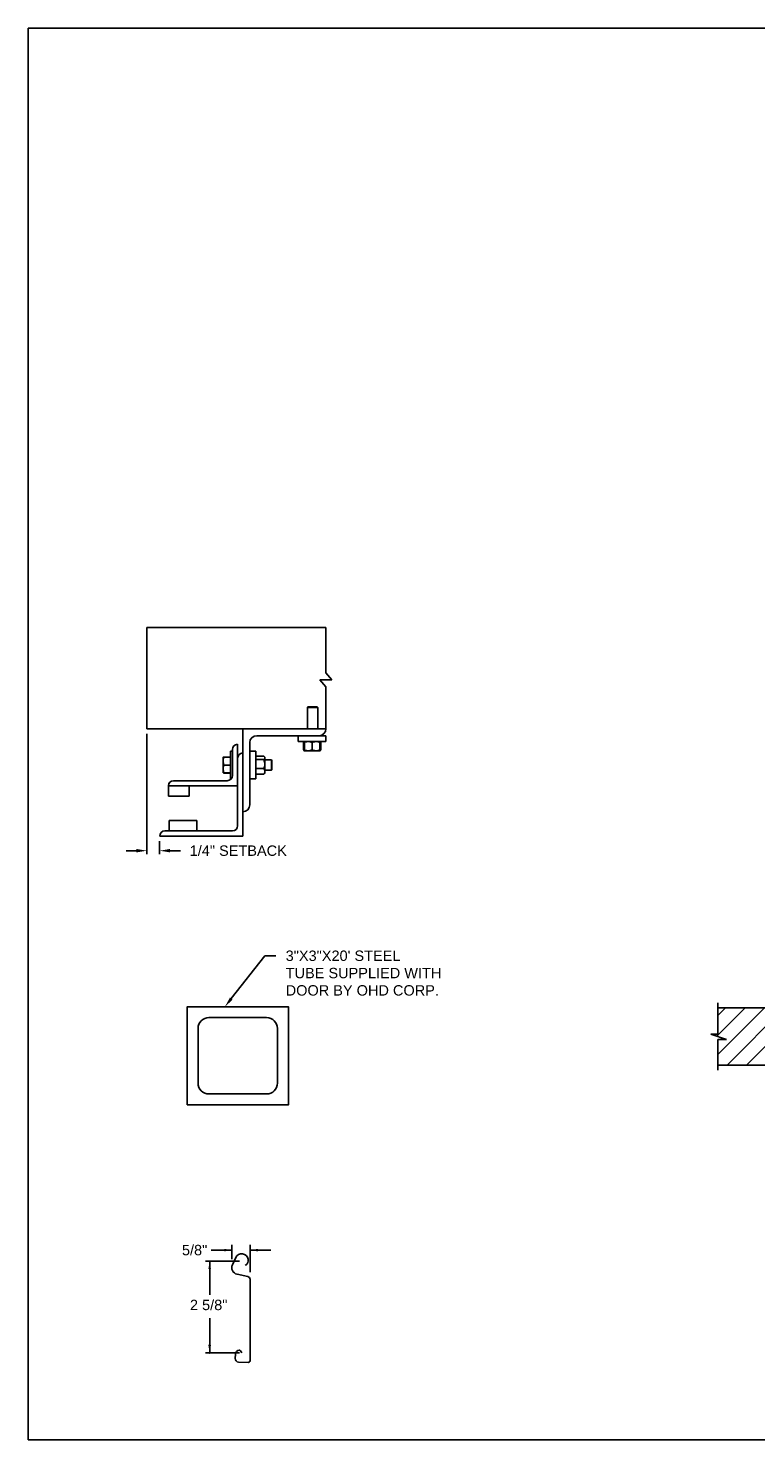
# Model space of a CAD drawing. Header units: inches. Extents: x 169.6 to 213.7, y 195.1 to 266.5.
# Tile 13 of 53: x 169.6 to 176.2, y 214.8 to 227.5. Entities that reach past the tile are written whole.
import ezdxf
from ezdxf import colors
from ezdxf.entities.mleader import LeaderData, LeaderLine
from ezdxf.math import Vec2, Vec3

# ---------------------------------------------------------------- set-up
doc = ezdxf.new("R2010")
doc.units = ezdxf.units.IN
doc.header["$LTSCALE"] = 0.25
doc.header["$MEASUREMENT"] = 0
for name, color, linetype in [('ANNOTATIONS', 1, 'Continuous'), ('CHAIN HOIST LH', 7, 'Continuous'), ('DETAILS', 4, 'Continuous')]:
    doc.layers.add(name, color=color, linetype=linetype)
doc.styles.add('ARIAL', font='arial.ttf', dxfattribs={"height": 0.09375})
doc.dimstyles.new('STANDARD$0', dxfattribs={"dimtxt": 0.09375, "dimasz": 0.09375, "dimexe": 0.03125, "dimexo": 0.046875, "dimgap": 0.09, "dimtad": 0, "dimtih": 1, "dimtoh": 1, "dimdec": 4, "dimzin": 0, "dimdsep": 46, "dimtxsty": 'ARIAL', "dimcen": 0.09, "dimadec": 0, "dimazin": 0, "dimtfac": 1, "dimtdec": 4, "dimtofl": 0, "dimtmove": 0, "dimatfit": 1, "dimfxl": 1, "dimtolj": 1, "dimtzin": 0, "dimarcsym": 0})

# ---------------------------------------------------------------- blocks, each defined once
blk = doc.blocks.new('*D36')
at = {"layer": 'ANNOTATIONS', "color": 0, "lineweight": -2, "transparency": 16777216}
for p, q in [((170.659, 221.127), (170.659, 220.042)), ((170.565, 220.073), (170.472, 220.073)), ((170.774, 220.158), (170.774, 220.042)), ((170.868, 220.073), (170.962, 220.073))]:
    blk.add_line(p, q, dxfattribs=at)
at = {"layer": 'ANNOTATIONS', "color": 0, "transparency": 16777216}
for points in [[(170.565, 220.089), (170.565, 220.058), (170.659, 220.073)], [(170.868, 220.089), (170.868, 220.058), (170.774, 220.073)]]:
    blk.add_solid(points, dxfattribs=at)
at = {"layer": 'defpoints', "color": 0, "transparency": 16777216}
for p in [(170.659, 221.174), (170.774, 220.205), (170.774, 220.073)]:
    blk.add_point(p, dxfattribs=at)
at = {"layer": 'ANNOTATIONS', "color": 0, "transparency": 16777216, "insert": (171.483, 220.073), "char_height": 0.09375, "attachment_point": 5, "style": 'ARIAL'}
blk.add_mtext('\\A1;1/4" SETBACK', dxfattribs=at)

msp = doc.modelspace()

# ---------------------------------------------------------------- hatches: boundary and pattern name
at = {"layer": 'CHAIN HOIST LH'}
h = msp.add_hatch(dxfattribs=at)
h.set_pattern_fill('ANSI31', color=256, style=0)
h.set_pattern_definition([(45, (-19.06376, -38.68773), (-0.08838835, 0.08838835), [])])
h.paths.add_polyline_path([(176.49639, 218.65474), (175.80889, 218.65474), (175.80889, 218.41754), (175.74478, 218.41754), (175.88685, 218.37063), (175.80889, 218.37063), (175.80889, 218.13911), (176.49639, 218.13911), (176.49639, 218.30162)])

# ---------------------------------------------------------------- linework, layer by layer
at = {"layer": 'ANNOTATIONS'}
for p, q in [((171.42624, 216.38783), (171.42624, 216.51645)), ((171.59076, 216.26947), (171.59076, 216.51645)), ((171.42624, 216.46958), (171.23874, 216.46958)), ((171.59076, 216.46958), (171.77826, 216.46958)), ((171.49457, 216.36915), (171.18677, 216.36915)), ((171.22525, 216.36915), (171.22525, 216.06758)), ((171.22525, 215.54193), (171.22525, 215.85662)), ((171.49457, 215.54193), (171.18677, 215.54193))]:
    msp.add_line(p, q, dxfattribs=at)
for p in [(171.55494, 216.33763), (171.22525, 215.61643), (171.22525, 215.54193)]:
    msp.add_point(p, dxfattribs=at)
for points in [[(171.35592, 216.45786), (171.35592, 216.4813), (171.42624, 216.46958)], [(171.66108, 216.4813), (171.66108, 216.45786), (171.59076, 216.46958)], [(171.23697, 216.29882), (171.21352, 216.29882), (171.22525, 216.36915)], [(171.23697, 215.61225), (171.21352, 215.61225), (171.22525, 215.54193)]]:
    msp.add_solid(points, dxfattribs=at)
at = {"layer": 'CHAIN HOIST LH', "linetype": 'Continuous'}
for p, q in [((175.80889, 218.41754), (175.80889, 218.70161)), ((175.88685, 218.37063), (175.74478, 218.41754)), ((175.74478, 218.41754), (175.80889, 218.41754)), ((175.80889, 218.09224), (175.80889, 218.37063)), ((175.80889, 218.37063), (175.88685, 218.37063))]:
    msp.add_line(p, q, dxfattribs=at)
at = {"layer": 'CHAIN HOIST LH'}
for p, q in [((175.80889, 218.65474), (176.49639, 218.65474)), ((175.80889, 218.13911), (176.49639, 218.13911))]:
    msp.add_line(p, q, dxfattribs=at)
at = {"layer": 'defpoints'}
msp.add_lwpolyline([(189.05875, 214.75854), (169.58887, 214.75854), (169.58887, 227.49365), (189.05875, 227.49365)], close=True, dxfattribs=at)
at = {"layer": 'DETAILS'}
for p, q in [((172.21802, 221.61403), (172.32668, 221.61403)), ((172.27235, 221.55077), (172.21802, 221.61403)), ((172.32668, 221.61403), (172.27235, 221.67728)), ((172.11086, 221.37028), (172.10625, 221.36567)), ((172.10625, 221.17353), (172.10625, 221.36567)), ((172.10625, 221.36567), (172.2, 221.36567)), ((172.11086, 221.37028), (172.1954, 221.37028)), ((172.1954, 221.37028), (172.2, 221.36567)), ((172.2, 221.36567), (172.2, 221.17353)), ((171.52434, 220.20478), (171.52434, 221.17353)), ((171.64934, 221.11103), (172.27434, 221.11103)), ((172.02434, 221.05778), (172.02434, 221.11103)), ((172.27434, 221.11103), (172.27434, 221.05778)), ((171.41209, 220.9704), (171.43059, 220.9704)), ((171.41209, 220.9704), (171.41209, 220.7204)), ((171.43059, 220.98603), (171.43059, 220.75165)), ((171.47746, 221.0329), (171.47746, 220.29853)), ((171.58684, 220.48603), (171.58684, 221.04853)), ((171.58684, 220.9704), (171.64009, 220.9704)), ((171.64009, 220.9704), (171.64009, 220.7204)), ((172.27434, 221.05778), (172.02434, 221.05778)), ((172.07335, 221.0502), (172.07028, 221.0484)), ((172.07028, 221.0484), (172.07028, 220.98403)), ((172.07335, 220.98223), (172.07028, 220.98403)), ((172.07244, 221.0484), (172.07244, 220.98403)), ((172.07681, 220.98168), (172.07244, 220.98403)), ((172.07587, 221.05505), (172.07886, 221.05763)), ((172.07903, 220.97465), (172.07587, 220.97737)), ((172.07903, 221.04968), (172.07639, 221.0484)), ((172.07639, 221.0484), (172.07639, 220.98403)), ((172.07903, 220.98275), (172.07639, 220.98403)), ((172.07903, 221.0484), (172.07903, 220.98403)), ((172.07903, 220.97465), (172.21965, 220.97465)), ((172.14934, 221.0484), (172.14934, 220.98403)), ((172.21965, 221.0484), (172.21965, 220.98403)), ((172.22228, 221.0484), (172.22228, 220.98403)), ((172.22624, 221.0484), (172.22624, 220.98403)), ((172.2284, 221.0484), (172.2284, 220.98403)), ((171.34659, 220.91571), (171.3466, 220.91573)), ((171.34659, 220.91571), (171.34659, 220.91571)), ((171.34659, 220.77509), (171.34659, 220.91571)), ((171.41209, 220.91761), (171.35287, 220.91761)), ((171.41209, 220.91688), (171.35287, 220.91688)), ((171.41209, 220.91684), (171.35287, 220.91684)), ((171.41209, 220.91662), (171.35287, 220.91662)), ((171.41209, 220.91578), (171.35287, 220.91578)), ((171.41209, 220.84553), (171.35287, 220.84553)), ((171.64009, 220.91571), (171.64209, 220.91571)), ((171.64209, 220.7649), (171.64209, 220.9259)), ((171.64209, 220.9259), (171.71384, 220.9259)), ((171.64209, 220.8948), (171.71384, 220.8948)), ((171.71821, 220.92152), (171.72321, 220.91571)), ((171.72321, 220.77509), (171.72321, 220.91571)), ((171.72321, 220.89228), (171.78248, 220.89228)), ((171.78248, 220.89228), (171.78709, 220.88767)), ((171.78248, 220.89228), (171.78248, 220.79853)), ((171.78709, 220.88767), (171.78709, 220.80313)), ((171.38371, 220.70478), (170.89934, 220.70478)), ((171.34659, 220.77509), (171.34659, 220.77509)), ((171.3466, 220.77506), (171.3466, 220.77507)), ((171.34661, 220.77506), (171.3466, 220.77506)), ((171.34664, 220.77501), (171.34661, 220.77506)), ((171.35264, 220.77502), (171.35287, 220.77418)), ((171.35264, 220.77402), (171.35287, 220.77319)), ((171.41209, 220.77516), (171.35287, 220.77516)), ((171.41209, 220.77502), (171.35287, 220.77502)), ((171.41209, 220.77418), (171.35287, 220.77418)), ((171.41209, 220.77397), (171.35287, 220.77397)), ((171.41209, 220.77393), (171.35287, 220.77393)), ((171.41209, 220.77319), (171.35287, 220.77319)), ((171.41865, 220.7204), (171.41209, 220.7204)), ((171.64009, 220.7204), (171.58684, 220.7204)), ((171.64209, 220.77509), (171.64009, 220.77509)), ((171.64209, 220.8143), (171.71384, 220.8143)), ((171.64209, 220.7649), (171.71384, 220.7649)), ((171.72321, 220.77509), (171.71821, 220.76928)), ((171.78248, 220.79853), (171.72321, 220.79853)), ((171.78709, 220.80313), (171.78248, 220.79853)), ((170.85246, 220.66131), (170.85246, 220.56415)), ((170.85246, 220.6579), (171.47746, 220.6579)), ((171.03996, 220.56415), (171.03996, 220.6579)), ((170.85246, 220.56415), (171.03996, 220.56415)), ((171.11028, 220.3454), (170.86028, 220.3454)), ((170.86028, 220.3454), (170.86028, 220.25165)), ((171.11028, 220.25165), (171.11028, 220.3454)), ((170.77434, 220.20478), (171.52434, 220.20478)), ((171.43059, 220.25165), (170.82121, 220.25165))]:
    msp.add_line(p, q, dxfattribs=at)
for points in [[(172.27235, 221.67728), (172.27235, 222.08553), (170.65901, 222.08553), (170.65901, 221.17353), (172.27434, 221.17353)], [(172.27235, 221.17353), (172.27235, 221.55077)]]:
    msp.add_lwpolyline(points, dxfattribs=at)
at = {"layer": 'DETAILS', "linetype": 'Continuous'}
msp.add_lwpolyline([(171.02267, 217.78033), (171.93492, 217.78033), (171.93492, 218.66509), (171.02267, 218.66509)], close=True, dxfattribs=at)
msp.add_lwpolyline([(171.73889, 217.87835, 0.41421356), (171.8369, 217.97637), (171.8369, 218.46906, 0.41421356), (171.73889, 218.56707), (171.2187, 218.56707, 0.41421356), (171.12068, 218.46906), (171.12068, 217.97637, 0.41421356), (171.2187, 217.87835)], format="xyb", close=True, dxfattribs=at)
at = {"layer": 'DETAILS'}
msp.add_lwpolyline([(171.54457, 216.33244, 0.33746117), (171.5715, 216.3705), (171.57118, 216.38838, 0.73725505), (171.46103, 216.40324), (171.43022, 216.33682, 0.47976839), (171.47203, 216.2525), (171.57045, 216.23093, -0.21720182), (171.59076, 216.20697), (171.59076, 216.1383), (171.59076, 215.47226, -0.36619075), (171.57102, 215.45684), (171.48636, 215.45956, -0.41028649), (171.45509, 215.49307), (171.45703, 215.53037, -0.37745755), (171.49086, 215.56669, -0.31905635), (171.50274, 215.56121), (171.51381, 215.54193)], format="xyb", dxfattribs=at)
for centre, radius, start, end in [((171.64934, 221.04853), 0.0625, 90, 180), ((172.21184, 221.17353), 0.0625, 270, 0), ((171.47746, 220.98603), 0.04688, 90, 180), ((171.52434, 220.9079), 0.04688, 90, 180), ((170.89769, 220.65954), 0.04527, 87.917978, 177.754387), ((170.89934, 220.6579), 0.04688, 90, 180), ((171.38371, 220.75165), 0.04688, 270, 0), ((171.52434, 220.48603), 0.0625, 270, 0), ((170.82121, 220.20478), 0.04688, 90, 180), ((171.43059, 220.29853), 0.04688, 270, 0)]:
    msp.add_arc(centre, radius, start, end, dxfattribs=at)
for points, knots in [([(172.07028, 221.0484), (172.07209, 221.05127), (172.07391, 221.05415), (172.07586, 221.05504), (172.07587, 221.05504)], [0, 0, 0, 0, 0.99332562, 1, 1, 1, 1]), ([(172.07028, 220.98403), (172.07209, 220.98116), (172.07391, 220.97827), (172.07586, 220.97739), (172.07587, 220.97738)], [0, 0, 0, 0, 0.99332562, 1, 1, 1, 1]), ([(172.07244, 221.0484), (172.07311, 221.04977), (172.07471, 221.053), (172.07646, 221.05594), (172.07755, 221.05642), (172.07766, 221.05647)], [0, 0, 0, 0, 0.39860917, 0.94310679, 1, 1, 1, 1]), ([(172.07903, 221.05171), (172.07851, 221.05151), (172.07625, 221.05067), (172.0741, 221.04939), (172.07244, 221.0484)], [0, 0, 0, 0, 0.22784114, 1, 1, 1, 1]), ([(172.07244, 220.98403), (172.07311, 220.98266), (172.07471, 220.97943), (172.07646, 220.97649), (172.07755, 220.97601), (172.07766, 220.97596)], [0, 0, 0, 0, 0.39860917, 0.94310679, 1, 1, 1, 1]), ([(172.07639, 220.98403), (172.07663, 220.98264), (172.07719, 220.97936), (172.07802, 220.97588), (172.07861, 220.97533), (172.07886, 220.9751)], [0, 0, 0, 0, 0.30001685, 0.70983799, 1, 1, 1, 1]), ([(172.11418, 221.05778), (172.10926, 221.05742), (172.09924, 221.05669), (172.08759, 221.05249), (172.08096, 221.04932), (172.07903, 221.0484)], [0, 0, 0, 0, 0.40629057, 0.82726642, 1, 1, 1, 1]), ([(172.07903, 221.0484), (172.07903, 221.04979), (172.07903, 221.05309), (172.07903, 221.05689), (172.07903, 221.05748), (172.07903, 221.05778)], [0, 0, 0, 0, 0.26545991, 0.62807649, 1, 1, 1, 1]), ([(172.11418, 220.97465), (172.10926, 220.97501), (172.09924, 220.97573), (172.08759, 220.97994), (172.08096, 220.98311), (172.07903, 220.98403)], [0, 0, 0, 0, 0.40629057, 0.82726642, 1, 1, 1, 1]), ([(172.07903, 220.98403), (172.07903, 220.98263), (172.07903, 220.97934), (172.07903, 220.97554), (172.07903, 220.97495), (172.07903, 220.97465)], [0, 0, 0, 0, 0.26545991, 0.62807649, 1, 1, 1, 1]), ([(172.14934, 221.0484), (172.14387, 221.05086), (172.13274, 221.05588), (172.12058, 221.05776), (172.11435, 221.05778), (172.11418, 221.05778)], [0, 0, 0, 0, 0.48434141, 0.98632773, 1, 1, 1, 1]), ([(172.14934, 220.98403), (172.14387, 220.98156), (172.13274, 220.97655), (172.12058, 220.97467), (172.11435, 220.97465), (172.11418, 220.97465)], [0, 0, 0, 0, 0.48434141, 0.98632773, 1, 1, 1, 1]), ([(172.18449, 221.05778), (172.17957, 221.05742), (172.16955, 221.05669), (172.1579, 221.05249), (172.15127, 221.04932), (172.14934, 221.0484)], [0, 0, 0, 0, 0.40629057, 0.82726642, 1, 1, 1, 1]), ([(172.18449, 220.97465), (172.17957, 220.97501), (172.16955, 220.97573), (172.1579, 220.97994), (172.15127, 220.98311), (172.14934, 220.98403)], [0, 0, 0, 0, 0.40629057, 0.82726642, 1, 1, 1, 1]), ([(172.21965, 221.0484), (172.21418, 221.05086), (172.20305, 221.05588), (172.19089, 221.05776), (172.18466, 221.05778), (172.18449, 221.05778)], [0, 0, 0, 0, 0.48434141, 0.98632773, 1, 1, 1, 1]), ([(172.21965, 220.98403), (172.21418, 220.98156), (172.20305, 220.97655), (172.19089, 220.97467), (172.18466, 220.97465), (172.18449, 220.97465)], [0, 0, 0, 0, 0.48434141, 0.98632773, 1, 1, 1, 1]), ([(172.21965, 221.0484), (172.21965, 221.04979), (172.21965, 221.05309), (172.21965, 221.05689), (172.21965, 221.05748), (172.21965, 221.05778)], [0, 0, 0, 0, 0.26545991, 0.62807649, 1, 1, 1, 1]), ([(172.21965, 220.98403), (172.21965, 220.98263), (172.21965, 220.97934), (172.21965, 220.97554), (172.21965, 220.97495), (172.21965, 220.97465)], [0, 0, 0, 0, 0.26545991, 0.62807649, 1, 1, 1, 1]), ([(172.21982, 221.05747), (172.22012, 221.05706), (172.2208, 221.05615), (172.22162, 221.05239), (172.22212, 221.04939), (172.22228, 221.0484)], [0, 0, 0, 0, 0.36178326, 0.79041419, 1, 1, 1, 1]), ([(172.21982, 220.97496), (172.22012, 220.97537), (172.2208, 220.97628), (172.22162, 220.98004), (172.22212, 220.98304), (172.22228, 220.98403)], [0, 0, 0, 0, 0.36127383, 0.7902469, 1, 1, 1, 1]), ([(172.22102, 221.05632), (172.22129, 221.05617), (172.2226, 221.05543), (172.22434, 221.05236), (172.22577, 221.04938), (172.22624, 221.0484)], [0, 0, 0, 0, 0.15175447, 0.72144224, 1, 1, 1, 1]), ([(172.22102, 220.9761), (172.22129, 220.97626), (172.2226, 220.97699), (172.22434, 220.98007), (172.22577, 220.98305), (172.22624, 220.98403)], [0, 0, 0, 0, 0.15175447, 0.72144224, 1, 1, 1, 1]), ([(172.2284, 221.0484), (172.22659, 221.05127), (172.22477, 221.05415), (172.22281, 221.05504), (172.2228, 221.05504)], [0, 0, 0, 0, 0.99332562, 1, 1, 1, 1]), ([(172.2284, 220.98403), (172.22659, 220.98116), (172.22477, 220.97827), (172.22281, 220.97739), (172.2228, 220.97738)], [0, 0, 0, 0, 0.993325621, 1, 1, 1, 1]), ([(171.35287, 220.91578), (171.35111, 220.91008), (171.34757, 220.89856), (171.34692, 220.88666), (171.34659, 220.88066)], [0, 0, 0, 0, 0.49545796, 1, 1, 1, 1]), ([(171.34659, 220.91571), (171.3468, 220.91572), (171.34723, 220.91574), (171.34991, 220.91576), (171.35211, 220.91578), (171.35287, 220.91578)], [0, 0, 0, 0, 0.3928666, 0.79169603, 1, 1, 1, 1]), ([(171.34659, 220.88066), (171.3466, 220.87982), (171.34665, 220.87352), (171.34802, 220.86163), (171.35124, 220.85093), (171.35287, 220.84553)], [0, 0, 0, 0, 0.07010266, 0.53079095, 1, 1, 1, 1]), ([(171.35287, 220.84553), (171.35111, 220.83982), (171.34757, 220.82829), (171.34692, 220.81636), (171.34659, 220.81035)], [0, 0, 0, 0, 0.49545796, 1, 1, 1, 1]), ([(171.35287, 220.91662), (171.35152, 220.91651), (171.34882, 220.91627), (171.34692, 220.91597), (171.34672, 220.91579), (171.34665, 220.91573)], [0, 0, 0, 0, 0.39883061, 0.80149747, 1, 1, 1, 1]), ([(171.35287, 220.91684), (171.35152, 220.91669), (171.34882, 220.9164), (171.34693, 220.91603), (171.34673, 220.91581), (171.34667, 220.91574)], [0, 0, 0, 0, 0.40277376, 0.80942169, 1, 1, 1, 1]), ([(171.35287, 220.91761), (171.35153, 220.91736), (171.34883, 220.91686), (171.34698, 220.91625), (171.34678, 220.9159), (171.34672, 220.9158)], [0, 0, 0, 0, 0.41812145, 0.84026469, 1, 1, 1, 1]), ([(171.71384, 220.9259), (171.71523, 220.92458), (171.71853, 220.92147), (171.72233, 220.91628), (171.72292, 220.91234), (171.72321, 220.91035)], [0, 0, 0, 0, 0.26545991, 0.62807649, 1, 1, 1, 1]), ([(171.72321, 220.91035), (171.7232, 220.91), (171.72314, 220.90767), (171.7216, 220.90332), (171.71785, 220.89851), (171.71483, 220.89572), (171.71384, 220.8948)], [0, 0, 0, 0, 0.06653229, 0.43528257, 0.81455084, 1, 1, 1, 1]), ([(171.71384, 220.8948), (171.7163, 220.88854), (171.72132, 220.8758), (171.7232, 220.86188), (171.72321, 220.85474), (171.72321, 220.85455)], [0, 0, 0, 0, 0.48434141, 0.98632773, 1, 1, 1, 1]), ([(171.72321, 220.85455), (171.72286, 220.84892), (171.72213, 220.83745), (171.71793, 220.82411), (171.71476, 220.81651), (171.71384, 220.8143)], [0, 0, 0, 0, 0.40629057, 0.82726642, 1, 1, 1, 1]), ([(171.34659, 220.81035), (171.3466, 220.80951), (171.34665, 220.80319), (171.34802, 220.79128), (171.35124, 220.78056), (171.35287, 220.77516)], [0, 0, 0, 0, 0.070102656, 0.530790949, 1, 1, 1, 1]), ([(171.35287, 220.77516), (171.35211, 220.77515), (171.34993, 220.77514), (171.34725, 220.77512), (171.34681, 220.7751), (171.34659, 220.77509)], [0, 0, 0, 0, 0.2083045, 0.6015254, 1, 1, 1, 1]), ([(171.34659, 220.77509), (171.34666, 220.77508), (171.34687, 220.77507), (171.3488, 220.77505), (171.35151, 220.77503), (171.35287, 220.77502)], [0, 0, 0, 0, 0.22973043, 0.61267004, 1, 1, 1, 1]), ([(171.71384, 220.8143), (171.7163, 220.81046), (171.72132, 220.80264), (171.7232, 220.7941), (171.72321, 220.78972), (171.72321, 220.7896)], [0, 0, 0, 0, 0.484341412, 0.986327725, 1, 1, 1, 1]), ([(171.72321, 220.7896), (171.72286, 220.78614), (171.72213, 220.77911), (171.71793, 220.77092), (171.71476, 220.76626), (171.71384, 220.7649)], [0, 0, 0, 0, 0.40629057, 0.82726642, 1, 1, 1, 1]), ([(171.71805, 220.76938), (171.71764, 220.7688), (171.71653, 220.76727), (171.71488, 220.76581), (171.71384, 220.7649)], [0, 0, 0, 0, 0.37432244, 1, 1, 1, 1])]:
    msp.add_open_spline(points, degree=3, knots=knots, dxfattribs=at)

# ---------------------------------------------------------------- texts
at = {"layer": 'ANNOTATIONS', "style": 'ARIAL'}
msp.add_text('2 5/8"', height=0.09375, dxfattribs=at).set_placement((171.0474, 215.92807))
at = {"layer": 'ANNOTATIONS', "insert": (171.08939, 216.46958), "char_height": 0.09375, "attachment_point": 5, "style": 'ARIAL'}
msp.add_mtext('\\A1;5/8"', dxfattribs=at)

# ---------------------------------------------------------------- dimensions: what is measured, and where the dimension line sits
at = {"layer": 'ANNOTATIONS'}
dim = msp.add_linear_dim(base=(170.77434, 220.07329), p1=(170.65901, 221.17353), p2=(170.77434, 220.20478), text='1/4" SETBACK', dimstyle='STANDARD$0', override={"dimarcsym": 1}, dxfattribs=at)
dim.commit()
dim.dimension.update_dxf_attribs({"geometry": '*D36', "text_midpoint": (171.48273, 220.07329), "dimtype": 160})

# ---------------------------------------------------------------- leaders
ml = msp.add_multileader_mtext('Standard', dxfattribs=at)
ml.set_content('3"X3"X20\' STEEL TUBE SUPPLIED WITH DOOR BY OHD CORP.', color=256, style='ARIAL')
ml.set_leader_properties()
ml.build(insert=Vec2(0, 0))
ml.multileader.update_dxf_attribs({"dogleg_length": 0.36, "arrow_head_size": 0.09375})
ctx = ml.context
ctx.base_point, ctx.char_height, ctx.arrow_head_size, ctx.landing_gap_size, ctx.plane_origin = Vec3(171.8206, 219.12481), 0.09375, 0.09375, 0.09, Vec3(171.03557, 218.69158)
notes = []
notes.append((ctx, [(0, (1, 1, 0), (171.72265, 219.12481), (1, 0), 0.09796, [(0, [(171.36258, 218.66509)], 0, [])])]))
ctx.mtext.insert, ctx.mtext.width, ctx.mtext.flow_direction = Vec3(171.9106, 219.17248), 1.4026992, 5
for ctx, leaders in notes:
    for number, flags, end, landing, length, lines in leaders:
        leader = LeaderData()
        leader.index, (leader.has_last_leader_line, leader.has_dogleg_vector, leader.attachment_direction) = number, flags
        leader.last_leader_point, leader.dogleg_vector, leader.dogleg_length = Vec3(end), Vec3(landing), length
        for number, points, colour, breaks in lines:
            line = LeaderLine()
            line.index, line.vertices, line.color, line.breaks = number, Vec3.list(points), colors.encode_raw_color(colour), breaks
            leader.lines.append(line)
        ctx.leaders.append(leader)

doc.saveas('drawing.dxf')
